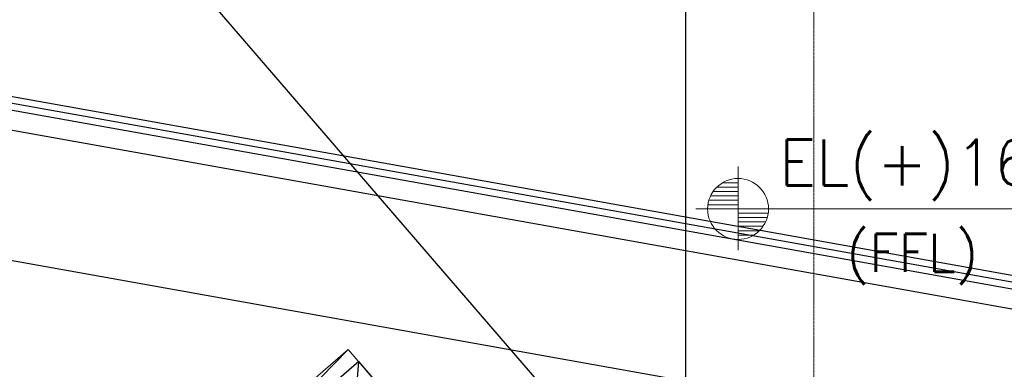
# Model space of a CAD drawing. Header units: inches. Extents: x -204116 to 930598, y -391373 to 256461.
# Tile 53 of 225: x -3326 to 2066, y 39926 to 41839. Entities that reach past the tile are written whole.
import ezdxf

# ---------------------------------------------------------------- set-up
doc = ezdxf.new("R2010")
doc.units = ezdxf.units.IN
doc.header["$LTSCALE"] = 10
doc.header["$MEASUREMENT"] = 0
doc.linetypes.add('CENTER', pattern=[2, 1.25, -0.25, 0.25, -0.25])
for name, color, linetype, lineweight in [('CHATCH', 15, 'Continuous', 5), ('CSYMBOLS', 3, 'Continuous', 15), ('CTEXT2', 3, 'Continuous', 25)]:
    doc.layers.add(name, color=color, linetype=linetype, lineweight=lineweight)
doc.styles.get("Standard").update_dxf_attribs({"font": 'simplex.shx'})

# ---------------------------------------------------------------- blocks, each defined once
blk = doc.blocks.new('EB5')
at = {"layer": 'CHATCH'}
for p, q in [((-3.883, -0.395), (-2.479, -0.395)), ((-3.516, -0.109), (-2.479, -0.109)), ((-4.397, -1.252), (-2.479, -1.252)), ((-4.288, -0.966), (-2.479, -0.966)), ((-4.123, -0.68), (-2.479, -0.68)), ((-4.459, -1.537), (-2.479, -1.537)), ((-0.499, -2.101), (-2.479, -2.101)), ((-0.561, -2.387), (-2.479, -2.387)), ((-0.67, -2.672), (-2.479, -2.672)), ((-0.835, -2.958), (-2.479, -2.958)), ((-1.075, -3.244), (-2.479, -3.244)), ((-1.442, -3.53), (-2.479, -3.53))]:
    blk.add_line(p, q, dxfattribs=at)
at = {"layer": 'CSYMBOLS'}
for p, q in [((-2.479, 0.961), (-2.479, -4.519)), ((19.597, -1.819), (-5.259, -1.819))]:
    blk.add_line(p, q, dxfattribs=at)
blk.add_circle((-2.479, -1.819), 2, dxfattribs=at)

msp = doc.modelspace()

# ---------------------------------------------------------------- linework, layer by layer
at = {"color": 250, "ltscale": 0.01}
msp.add_line((5338.1, 33112.6), (-6639.9, 46989.8), dxfattribs=at)
at = {"color": 250}
for p, q in [((322.3, 33112.7), (322.4, 46583.2)), ((-19621.3, 44321.5, 0), (6429.6, 39668.6, 0)), ((6423, 39631.7, 0), (-19621.3, 44283.4, -0.7)), ((6416.5, 39594.8, 0), (-19621.2, 44245.3, 0)), ((-19620.2, 43424.9, 2), (7557.7, 38570.7, 2)), ((7544.9, 39284.1), (-5808.5, 41669.1, -0.3)), ((-1468.6, 39968.6, 22102863.4), (-2872.1, 38757.2, 22102863.4)), ((-1475.4, 39876.9, 22102863.4), (-1468.6, 39968.6, 22102863.4)), ((-425.8, 38760.4, 22102863.4), (-1468.6, 39968.6, 22102863.4))]:
    msp.add_line(p, q, dxfattribs=at)
at = {"color": 1, "linetype": 'CENTER', "lineweight": 0, "ltscale": 0.5}
msp.add_line((1022.3, 33114.8, -59590.7), (1022.3, 45614.8, -59590.7), dxfattribs=at)
at = {"color": 250, "linetype": 'Continuous', "lineweight": 9, "ltscale": 0.005}
for p in [(-2928.1, 38825.1, 22102861.4), (-2741.2, 38789.6, 22102863.4), (-24.8, 38292.8, 22102861.4)]:
    msp.add_line(p, (-1527.7, 40033.9, 22102861.4), dxfattribs=at)

# ---------------------------------------------------------------- block references
at = {"layer": 'CSYMBOLS', "xscale": 83.33333333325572, "yscale": 83.33333333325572, "zscale": 83.33333333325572}
msp.add_blockref('EB5', (814.8, 40954.7, -4480163), dxfattribs=at)

# ---------------------------------------------------------------- texts
at = {"layer": 'CTEXT2'}
for s, height, p in [('EL(+)16.000', 250, (831.8, 40932.3, -4480163)), ('(FFL)', 208.33, (1201.8, 40459.2, -4480163))]:
    msp.add_text(s, height=height, dxfattribs=at).set_placement(p)

doc.saveas('drawing.dxf')
